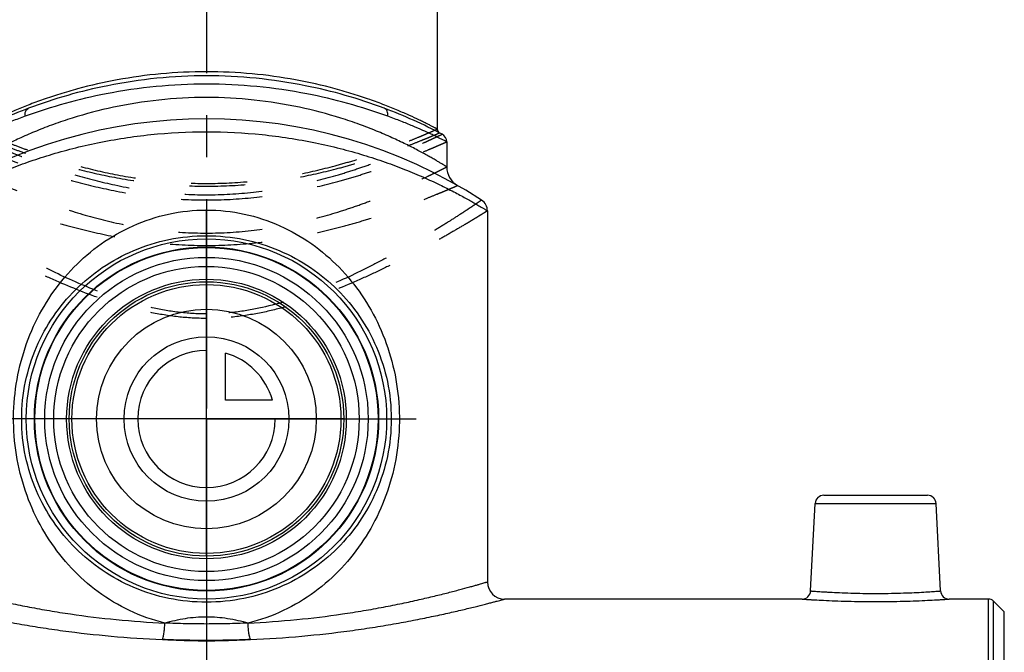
# Model space of a CAD drawing. Header units: millimetres. Extents: x 0 to 1000, y 0 to 1000.
# Tile 6 of 7: x 478 to 593, y 464 to 538. Entities that reach past the tile are written whole.
import ezdxf

# ---------------------------------------------------------------- set-up
doc = ezdxf.new("R2010")
doc.units = ezdxf.units.MM
doc.header["$LTSCALE"] = 65.185185
doc.linetypes.add('CENTER', pattern=[0.6, 0.375, -0.075, 0.075, -0.075])
doc.linetypes.add('HIDDEN', pattern=[0.2, 0.1, -0.1])
for name, color, linetype in [('ACHSEN_S', 7, 'CONTINUOUS'), ('FASEN', 7, 'CONTINUOUS'), ('FLAECHEN', 7, 'CONTINUOUS'), ('KOERPER', 7, 'CONTINUOUS'), ('KONST.EL_MIT_GEO', 7, 'CONTINUOUS'), ('KURVEN', 7, 'CONTINUOUS')]:
    doc.layers.add(name, color=color, linetype=linetype)

msp = doc.modelspace()

# ---------------------------------------------------------------- linework, layer by layer
at = {"layer": 'ACHSEN_S', "color": 40, "linetype": 'CENTER'}
msp.add_line((500, 673.8), (500, 326.98), dxfattribs=at)
at = {"layer": 'FASEN', "color": 7, "linetype": 'Continuous'}
for p, q in [((593, 469.2), (591.73, 470.47)), ((593, 459.74), (593, 469.2))]:
    msp.add_line(p, q, dxfattribs=at)
for radius in [20, 18.85]:
    msp.add_circle((500, 491.7), radius, dxfattribs=at)
at = {"layer": 'FLAECHEN', "color": 7, "linetype": 'Continuous'}
for p, q in [((528, 524.03), (528, 521.1)), ((532.75, 515.97), (532.75, 472.7))]:
    msp.add_line(p, q, dxfattribs=at)
msp.add_circle((500, 491.7), 15.68, dxfattribs=at)
at = {"layer": 'KOERPER', "color": 40, "linetype": 'CENTER'}
for q in [(500, 516.87), (474.83, 491.7), (500, 466.53), (525.17, 491.7)]:
    msp.add_line((500, 491.7), q, dxfattribs=at)
at = {"layer": 'KOERPER', "color": 7, "linetype": 'Continuous'}
for p, q in [((569.42, 470.7), (534.75, 470.7)), ((591.17, 470.7), (586.58, 470.7))]:
    msp.add_line(p, q, dxfattribs=at)
for radius in [21, 20.06]:
    msp.add_circle((500, 491.7), radius, dxfattribs=at)
at = {"layer": 'KONST.EL_MIT_GEO', "color": 7, "linetype": 'Continuous'}
for p, q in [((526.9, 588.7), (526.9, 525.52)), ((571.95, 482.8), (584.05, 482.8)), ((570.42, 471.65), (570.95, 481.85)), ((570.95, 481.85), (585.05, 481.85)), ((585.58, 471.65), (585.05, 481.85)), ((591.17, 461.12), (591.17, 470.7)), ((591.73, 460.91), (591.73, 470.47))]:
    msp.add_line(p, q, dxfattribs=at)
for radius in [17.8, 16.3]:
    msp.add_circle((500, 491.7), radius, dxfattribs=at)
for centre, radius, start, end in [((500, 472.7), 59, 110.5711, 117.7437), ((500, 472.7), 59, 62.2563, 69.4289), ((500, 467.7), 59, 57.0793, 122.9207), ((527.4, 525.52), 0.5, 180.0003, 242.5808), ((527, 524.03), 1, 359.9999, 62.2562), ((530.5, 521.1), 2.5, 180, 240.2686), ((531.25, 515.97), 1.5, 0, 57.0792), ((571.95, 481.8), 1, 90, 177), ((584.05, 481.8), 1, 3, 90), ((534.75, 472.7), 2, 180, 270), ((569.42, 471.7), 1, 269.9992, 357.0001), ((586.58, 471.7), 1, 182.9999, 270.0008), ((591.17, 469.9), 0.8, 45, 90)]:
    msp.add_arc(centre, radius, start, end, dxfattribs=at)
for points, knots in [([(526.9, 525.52), (526.9, 525.52), (526.88, 525.52), (526.86, 525.54), (526.82, 525.56), (526.76, 525.59), (526.69, 525.63), (526.55, 525.7), (526.35, 525.8), (526.05, 525.95), (525.7, 526.14), (525.28, 526.34), (524.6, 526.67), (523.62, 527.13), (522.27, 527.71), (520.72, 528.34), (518.98, 528.98), (517.06, 529.62), (514.2, 530.45), (510.28, 531.34), (505.26, 532.04), (500, 532.28), (494.74, 532.04), (489.72, 531.34), (485.8, 530.45), (482.94, 529.62), (481.02, 528.98), (479.28, 528.34), (477.73, 527.71), (476.38, 527.13), (475.4, 526.67), (474.72, 526.34), (474.3, 526.14), (473.95, 525.95), (473.65, 525.8), (473.45, 525.7), (473.31, 525.63), (473.24, 525.59), (473.18, 525.56), (473.14, 525.54), (473.12, 525.52), (473.1, 525.52), (473.1, 525.52)], [0, 0, 0, 0, 0.000169, 0.000675, 0.001518, 0.002694, 0.004204, 0.006045, 0.010701, 0.016634, 0.023805, 0.032173, 0.041691, 0.063987, 0.09031, 0.120286, 0.153568, 0.189829, 0.228764, 0.313412, 0.404881, 0.5, 0.595119, 0.686589, 0.771236, 0.810171, 0.846432, 0.879714, 0.90969, 0.936013, 0.958309, 0.967827, 0.976195, 0.983366, 0.989299, 0.993955, 0.995796, 0.997306, 0.998482, 0.999324, 0.999831, 1, 1, 1, 1]), ([(500, 531.72), (496.14, 531.72), (489.07, 531.01), (482.26, 529.06), (479.27, 527.94)], [0, 0, 0, 0, 0.546968, 1, 1, 1, 1]), ([(520.73, 527.94), (517.74, 529.06), (510.93, 531.01), (503.86, 531.72), (500, 531.72)], [0, 0, 0, 0, 0.453032, 1, 1, 1, 1]), ([(500, 530.75), (496.08, 530.75), (488.88, 530.05), (481.93, 528.11), (478.87, 527)], [0, 0, 0, 0, 0.546145, 1, 1, 1, 1]), ([(521.13, 527), (518.07, 528.11), (511.12, 530.05), (503.92, 530.75), (500, 530.75)], [0, 0, 0, 0, 0.453855, 1, 1, 1, 1]), ([(500, 529.2), (498.14, 529.2), (494.5, 529), (489.26, 528.16), (485.19, 527.09), (482.22, 526.09), (480.23, 525.32), (478.43, 524.54), (476.82, 523.79), (475.61, 523.17), (474.76, 522.71), (474.2, 522.4), (473.7, 522.12), (473.26, 521.87), (472.89, 521.65), (472.58, 521.46), (472.36, 521.33), (472.22, 521.24), (472.15, 521.19), (472.09, 521.16), (472.04, 521.13), (472.02, 521.11), (472, 521.11), (472, 521.1)], [0, 0, 0, 0, 0.188711, 0.370183, 0.538349, 0.615906, 0.688341, 0.755069, 0.815446, 0.868752, 0.892503, 0.914174, 0.933655, 0.950832, 0.965594, 0.977838, 0.98747, 0.991281, 0.99441, 0.996851, 0.998599, 0.999649, 1, 1, 1, 1]), ([(528, 521.1), (528, 521.11), (527.98, 521.11), (527.96, 521.13), (527.91, 521.16), (527.85, 521.19), (527.78, 521.24), (527.64, 521.33), (527.42, 521.46), (527.11, 521.65), (526.74, 521.87), (526.3, 522.12), (525.8, 522.4), (525.24, 522.71), (524.39, 523.17), (523.18, 523.79), (521.57, 524.54), (519.77, 525.32), (517.78, 526.09), (514.81, 527.09), (510.74, 528.16), (505.5, 529), (501.86, 529.2), (500, 529.2)], [0, 0, 0, 0, 0.000351, 0.001401, 0.003149, 0.00559, 0.00872, 0.01253, 0.022162, 0.034406, 0.049168, 0.066345, 0.085826, 0.107498, 0.131248, 0.184554, 0.244932, 0.31166, 0.384096, 0.461652, 0.629818, 0.81129, 1, 1, 1, 1]), ([(478.87, 527), (478.35, 526.82), (477.38, 526.45), (476.02, 525.9), (474.85, 525.39), (473.99, 525), (473.4, 524.72), (473.04, 524.55), (472.73, 524.4), (472.48, 524.27), (472.3, 524.18), (472.18, 524.13), (472.12, 524.09), (472.07, 524.07), (472.03, 524.05), (472.01, 524.04), (472, 524.03), (472, 524.03)], [0, 0, 0, 0, 0.219394, 0.415948, 0.587592, 0.732163, 0.793619, 0.847504, 0.893574, 0.931605, 0.961401, 0.97316, 0.982804, 0.990319, 0.995694, 0.998923, 1, 1, 1, 1]), ([(478.87, 527), (478.85, 527.1), (478.84, 527.31), (478.91, 527.59), (479.05, 527.81), (479.19, 527.91), (479.27, 527.94)], [0, 0, 0, 0, 0.283377, 0.544674, 0.780928, 1, 1, 1, 1]), ([(521.13, 527), (521.15, 527.1), (521.16, 527.31), (521.09, 527.59), (520.95, 527.81), (520.81, 527.91), (520.73, 527.94)], [0, 0, 0, 0, 0.283377, 0.544674, 0.780928, 1, 1, 1, 1]), ([(528, 524.03), (528, 524.03), (527.99, 524.04), (527.97, 524.05), (527.93, 524.07), (527.88, 524.09), (527.82, 524.13), (527.7, 524.18), (527.52, 524.27), (527.27, 524.4), (526.96, 524.55), (526.6, 524.72), (526.01, 525), (525.15, 525.39), (523.98, 525.9), (522.62, 526.45), (521.65, 526.82), (521.13, 527)], [0, 0, 0, 0, 0.001077, 0.004306, 0.009681, 0.017196, 0.02684, 0.038599, 0.068395, 0.106426, 0.152495, 0.206381, 0.267836, 0.412408, 0.584052, 0.780606, 1, 1, 1, 1]), ([(467.25, 515.97), (467.25, 515.97), (467.26, 515.97), (467.27, 515.98), (467.3, 516), (467.35, 516.03), (467.42, 516.07), (467.51, 516.13), (467.67, 516.23), (467.93, 516.38), (468.29, 516.59), (468.72, 516.85), (469.23, 517.14), (469.82, 517.47), (470.47, 517.83), (471.47, 518.35), (472.88, 519.06), (474.76, 519.93), (476.87, 520.81), (479.2, 521.69), (481.74, 522.52), (484.46, 523.28), (488.37, 524.18), (493.57, 524.98), (497.83, 525.2), (500, 525.2)], [0, 0, 0, 0, 0.00035, 0.000787, 0.001398, 0.003142, 0.005578, 0.008701, 0.012503, 0.022113, 0.034328, 0.049055, 0.066191, 0.085625, 0.107245, 0.130943, 0.18414, 0.24442, 0.311071, 0.383462, 0.461015, 0.54317, 0.629343, 0.811042, 1, 1, 1, 1]), ([(500, 525.2), (502.17, 525.2), (506.43, 524.98), (511.63, 524.18), (515.54, 523.28), (518.26, 522.52), (520.8, 521.69), (523.13, 520.81), (525.24, 519.93), (527.12, 519.06), (528.53, 518.35), (529.53, 517.83), (530.18, 517.47), (530.77, 517.14), (531.28, 516.85), (531.71, 516.59), (532.07, 516.38), (532.33, 516.23), (532.49, 516.13), (532.58, 516.07), (532.65, 516.03), (532.7, 516), (532.73, 515.98), (532.74, 515.97), (532.75, 515.97), (532.75, 515.97)], [0, 0, 0, 0, 0.188959, 0.370657, 0.45683, 0.538985, 0.616538, 0.688929, 0.755581, 0.81586, 0.869057, 0.892755, 0.914375, 0.933809, 0.950945, 0.965672, 0.977887, 0.987497, 0.991299, 0.994422, 0.996858, 0.998602, 0.999213, 0.99965, 1, 1, 1, 1]), ([(495.15, 467.9), (493.74, 468.24), (491.01, 469.21), (487.32, 471.41), (484.17, 474.23), (481.57, 477.54), (479.56, 481.27), (477.69, 486.76), (477.13, 494.14), (479.02, 501.26), (481.81, 506.22), (484.46, 509.48), (487.67, 512.24), (491.41, 514.38), (495.58, 515.75), (498.52, 516.07), (500, 516.07)], [0, 0, 0, 0, 0.063564, 0.125726, 0.186813, 0.247556, 0.308862, 0.371516, 0.500089, 0.626192, 0.6874, 0.748138, 0.809305, 0.871603, 0.935304, 1, 1, 1, 1]), ([(500, 516.07), (501.48, 516.07), (504.42, 515.75), (508.59, 514.38), (512.33, 512.24), (515.54, 509.48), (518.19, 506.22), (520.98, 501.26), (522.87, 494.14), (522.31, 486.76), (520.44, 481.27), (518.43, 477.54), (515.83, 474.23), (512.68, 471.41), (508.99, 469.21), (506.26, 468.24), (504.85, 467.9)], [0, 0, 0, 0, 0.064696, 0.128397, 0.190695, 0.251862, 0.3126, 0.373808, 0.499912, 0.628484, 0.691138, 0.752444, 0.813187, 0.874274, 0.936436, 1, 1, 1, 1]), ([(500, 470.33), (498.53, 470.33), (495.63, 470.62), (491.51, 471.91), (487.81, 473.92), (484.65, 476.54), (482.04, 479.68), (480.05, 483.3), (478.76, 487.36), (478.31, 491.7), (478.76, 496.04), (480.05, 500.1), (482.04, 503.72), (484.65, 506.86), (487.81, 509.48), (491.51, 511.49), (495.63, 512.78), (498.53, 513.07), (500, 513.07)], [0, 0, 0, 0, 0.065349, 0.129284, 0.191232, 0.251581, 0.311377, 0.372044, 0.434906, 0.5, 0.565094, 0.627956, 0.688623, 0.748419, 0.808768, 0.870716, 0.934651, 1, 1, 1, 1]), ([(500, 513.07), (501.47, 513.07), (504.37, 512.78), (508.49, 511.49), (512.19, 509.48), (515.35, 506.86), (517.96, 503.72), (519.95, 500.1), (521.24, 496.04), (521.69, 491.7), (521.24, 487.36), (519.95, 483.3), (517.96, 479.68), (515.35, 476.54), (512.19, 473.92), (508.49, 471.91), (504.37, 470.62), (501.47, 470.33), (500, 470.33)], [0, 0, 0, 0, 0.065349, 0.129284, 0.191232, 0.251581, 0.311377, 0.372044, 0.434906, 0.5, 0.565094, 0.627956, 0.688623, 0.748419, 0.808768, 0.870716, 0.934651, 1, 1, 1, 1]), ([(467.25, 472.7), (467.25, 472.7), (467.27, 472.69), (467.28, 472.69), (467.33, 472.68), (467.39, 472.66), (467.46, 472.64), (467.59, 472.6), (467.79, 472.54), (468.09, 472.46), (468.44, 472.36), (468.86, 472.24), (469.54, 472.05), (470.53, 471.78), (471.9, 471.42), (473.48, 471.03), (475.27, 470.61), (477.25, 470.18), (479.41, 469.75), (481.73, 469.33), (485.1, 468.8), (489.59, 468.25), (493.26, 467.99), (495.15, 467.9)], [0, 0, 0, 0, 0.0003, 0.001202, 0.002705, 0.004807, 0.007506, 0.0108, 0.019167, 0.029879, 0.042906, 0.058208, 0.075744, 0.117314, 0.16718, 0.22485, 0.289796, 0.361461, 0.439271, 0.522629, 0.610919, 0.799682, 1, 1, 1, 1]), ([(504.85, 467.9), (506.74, 467.99), (510.41, 468.25), (514.9, 468.8), (518.27, 469.33), (520.59, 469.75), (522.75, 470.18), (524.73, 470.61), (526.52, 471.03), (528.1, 471.42), (529.47, 471.78), (530.46, 472.05), (531.14, 472.24), (531.56, 472.36), (531.91, 472.46), (532.21, 472.54), (532.41, 472.6), (532.54, 472.64), (532.61, 472.66), (532.67, 472.68), (532.72, 472.69), (532.73, 472.69), (532.75, 472.7), (532.75, 472.7)], [0, 0, 0, 0, 0.200318, 0.389081, 0.477371, 0.560729, 0.638539, 0.710205, 0.77515, 0.83282, 0.882686, 0.924257, 0.941792, 0.957095, 0.970121, 0.980833, 0.9892, 0.992494, 0.995193, 0.997295, 0.998798, 0.9997, 1, 1, 1, 1]), ([(465.25, 470.7), (465.25, 470.7), (465.27, 470.69), (465.29, 470.69), (465.34, 470.68), (465.4, 470.66), (465.48, 470.64), (465.62, 470.6), (465.83, 470.54), (466.15, 470.46), (466.53, 470.36), (466.98, 470.24), (467.7, 470.05), (468.77, 469.78), (470.23, 469.43), (471.92, 469.04), (473.83, 468.63), (475.94, 468.2), (478.24, 467.78), (480.7, 467.37), (484.26, 466.85), (489, 466.32), (492.87, 466.06), (494.86, 465.98)], [0, 0, 0, 0, 0.000303, 0.001214, 0.002731, 0.004854, 0.007579, 0.010905, 0.01935, 0.030161, 0.043304, 0.058739, 0.076418, 0.118303, 0.168495, 0.226474, 0.291683, 0.363539, 0.441439, 0.524768, 0.612894, 0.800911, 1, 1, 1, 1]), ([(505.14, 465.98), (507.13, 466.06), (511, 466.32), (515.74, 466.85), (519.3, 467.37), (521.76, 467.78), (524.06, 468.2), (526.17, 468.63), (528.08, 469.04), (529.77, 469.43), (531.23, 469.78), (532.3, 470.05), (533.02, 470.24), (533.47, 470.36), (533.85, 470.46), (534.17, 470.54), (534.38, 470.6), (534.52, 470.64), (534.6, 470.66), (534.66, 470.68), (534.71, 470.69), (534.73, 470.69), (534.75, 470.7), (534.75, 470.7)], [0, 0, 0, 0, 0.19909, 0.387106, 0.475232, 0.558561, 0.636462, 0.708317, 0.773526, 0.831506, 0.881697, 0.923582, 0.941262, 0.956696, 0.969839, 0.98065, 0.989095, 0.992421, 0.995147, 0.997269, 0.998786, 0.999697, 1, 1, 1, 1]), ([(569.42, 470.7), (569.43, 470.7), (569.49, 470.69), (569.61, 470.69), (569.82, 470.67), (570.1, 470.66), (570.46, 470.63), (571.08, 470.6), (572.02, 470.55), (573.3, 470.49), (575.32, 470.43), (578, 470.39), (580.68, 470.43), (582.7, 470.49), (583.98, 470.55), (584.92, 470.6), (585.54, 470.63), (585.9, 470.66), (586.18, 470.67), (586.39, 470.69), (586.51, 470.69), (586.57, 470.7), (586.58, 470.7)], [0, 0, 0, 0, 0.002428, 0.009686, 0.021698, 0.038341, 0.059441, 0.084784, 0.14714, 0.222945, 0.309264, 0.5, 0.690737, 0.777055, 0.85286, 0.915216, 0.940559, 0.96166, 0.978302, 0.990314, 0.997572, 1, 1, 1, 1]), ([(570.42, 471.65), (570.43, 471.64), (570.46, 471.65), (570.5, 471.64), (570.6, 471.63), (570.76, 471.62), (571.01, 471.6), (571.33, 471.58), (571.71, 471.55), (572.15, 471.53), (572.85, 471.49), (573.84, 471.44), (575.13, 471.39), (576.54, 471.36), (578, 471.35), (579.46, 471.36), (580.87, 471.39), (582.16, 471.44), (583.3, 471.49), (584.12, 471.54), (584.67, 471.58), (584.99, 471.6), (585.24, 471.62), (585.4, 471.63), (585.5, 471.64), (585.54, 471.65), (585.57, 471.64), (585.58, 471.65)], [0, 0, 0, 0, 0.00241, 0.005415, 0.009614, 0.021541, 0.038077, 0.059059, 0.084282, 0.113505, 0.146444, 0.222184, 0.308611, 0.40242, 0.5, 0.597581, 0.69139, 0.777817, 0.853556, 0.915718, 0.940941, 0.961923, 0.978459, 0.990386, 0.994585, 0.99759, 1, 1, 1, 1]), ([(495.15, 467.9), (495.93, 468.14), (497.54, 468.51), (499.18, 468.64), (500, 468.64)], [0, 0, 0, 0, 0.497641, 1, 1, 1, 1]), ([(500, 468.64), (500.82, 468.64), (502.46, 468.51), (504.07, 468.14), (504.85, 467.9)], [0, 0, 0, 0, 0.502359, 1, 1, 1, 1]), ([(494.86, 465.98), (494.9, 466.06), (494.97, 466.3), (495.06, 466.73), (495.12, 467.29), (495.14, 467.69), (495.15, 467.9)], [0, 0, 0, 0, 0.14816, 0.37993, 0.673686, 1, 1, 1, 1]), ([(505.14, 465.98), (505.1, 466.06), (505.03, 466.3), (504.94, 466.73), (504.88, 467.29), (504.86, 467.69), (504.85, 467.9)], [0, 0, 0, 0, 0.148163, 0.379933, 0.673688, 1, 1, 1, 1]), ([(494.86, 465.98), (495.71, 465.94), (497.42, 465.87), (499.14, 465.84), (500, 465.84)], [0, 0, 0, 0, 0.49829, 1, 1, 1, 1]), ([(500, 465.84), (500.86, 465.84), (502.58, 465.87), (504.29, 465.94), (505.14, 465.98)], [0, 0, 0, 0, 0.50171, 1, 1, 1, 1])]:
    msp.add_open_spline(points, degree=3, knots=knots, dxfattribs=at)
at = {"layer": 'KONST.EL_MIT_GEO', "color": 8, "linetype": 'HIDDEN'}
for points, knots in [([(472.53, 524.92), (472.54, 524.92), (472.55, 524.91), (472.57, 524.9), (472.62, 524.88), (472.67, 524.85), (472.75, 524.81), (472.88, 524.75), (473.09, 524.65), (473.39, 524.51), (473.75, 524.34), (474.17, 524.14), (474.86, 523.83), (475.86, 523.39), (477.23, 522.81), (478.8, 522.17), (480.58, 521.51), (482.54, 520.83), (485.46, 519.91), (489.45, 518.89), (494.59, 518.05), (498.17, 517.85), (500, 517.85)], [0, 0, 0, 0, 0.000327, 0.001305, 0.002932, 0.005208, 0.00813, 0.011693, 0.020724, 0.032257, 0.046235, 0.062593, 0.081257, 0.125186, 0.17735, 0.237046, 0.303573, 0.376249, 0.454411, 0.62455, 0.808542, 1, 1, 1, 1]), ([(472.83, 525.07), (472.83, 525.07), (472.84, 525.06), (472.87, 525.06), (472.91, 525.04), (473, 525), (473.16, 524.93), (473.39, 524.83), (473.69, 524.71), (474.05, 524.55), (474.48, 524.38), (475.17, 524.1), (476.17, 523.7), (477.54, 523.18), (479.11, 522.62), (480.88, 522.03), (482.83, 521.43), (485.72, 520.63), (489.67, 519.74), (494.71, 519.02), (500, 518.76), (505.29, 519.02), (510.33, 519.74), (514.28, 520.63), (517.17, 521.43), (519.12, 522.03), (520.89, 522.62), (522.46, 523.18), (523.83, 523.7), (524.83, 524.1), (525.52, 524.38), (525.95, 524.55), (526.31, 524.71), (526.61, 524.83), (526.84, 524.93), (527, 525), (527.09, 525.04), (527.13, 525.06), (527.16, 525.06), (527.17, 525.07), (527.17, 525.07)], [0, 0, 0, 0, 0.000165, 0.000657, 0.001477, 0.002624, 0.00589, 0.010438, 0.016244, 0.023278, 0.031506, 0.04089, 0.062961, 0.089144, 0.119081, 0.152416, 0.188802, 0.227903, 0.312906, 0.40466, 0.5, 0.595341, 0.687094, 0.772097, 0.811198, 0.847584, 0.880919, 0.910856, 0.93704, 0.959111, 0.968494, 0.976722, 0.983756, 0.989562, 0.99411, 0.997376, 0.998523, 0.999343, 0.999835, 1, 1, 1, 1]), ([(473.1, 525.52), (473.1, 525.51), (473.12, 525.51), (473.14, 525.5), (473.18, 525.48), (473.24, 525.45), (473.31, 525.42), (473.45, 525.36), (473.65, 525.27), (473.95, 525.14), (474.3, 524.99), (474.72, 524.81), (475.4, 524.52), (476.39, 524.12), (477.74, 523.59), (479.29, 523.02), (481.04, 522.41), (482.97, 521.8), (485.83, 520.99), (489.74, 520.08), (494.75, 519.34), (500, 519.08), (505.25, 519.34), (510.26, 520.08), (514.17, 520.99), (517.03, 521.8), (518.96, 522.41), (520.71, 523.02), (522.26, 523.59), (523.61, 524.12), (524.6, 524.52), (525.28, 524.81), (525.7, 524.99), (526.05, 525.14), (526.35, 525.27), (526.55, 525.36), (526.69, 525.42), (526.76, 525.45), (526.82, 525.48), (526.86, 525.5), (526.88, 525.51), (526.9, 525.51), (526.9, 525.52)], [0, 0, 0, 0, 0.000164, 0.000655, 0.001473, 0.002616, 0.004083, 0.005872, 0.010406, 0.016194, 0.023208, 0.031415, 0.040776, 0.062799, 0.088936, 0.118832, 0.152135, 0.188501, 0.227596, 0.312637, 0.404499, 0.5, 0.595501, 0.687363, 0.772404, 0.811499, 0.847865, 0.881168, 0.911064, 0.937201, 0.959224, 0.968585, 0.976792, 0.983806, 0.989594, 0.994128, 0.995917, 0.997384, 0.998527, 0.999345, 0.999836, 1, 1, 1, 1]), ([(500, 517.85), (501.83, 517.85), (505.41, 518.05), (510.55, 518.89), (514.54, 519.91), (517.46, 520.83), (519.42, 521.51), (521.2, 522.17), (522.77, 522.81), (524.14, 523.39), (525.14, 523.83), (525.83, 524.14), (526.25, 524.34), (526.61, 524.51), (526.91, 524.65), (527.12, 524.75), (527.25, 524.81), (527.33, 524.85), (527.38, 524.88), (527.43, 524.9), (527.45, 524.91), (527.46, 524.92), (527.47, 524.92)], [0, 0, 0, 0, 0.191458, 0.37545, 0.545589, 0.623751, 0.696427, 0.762954, 0.82265, 0.874814, 0.918743, 0.937407, 0.953765, 0.967743, 0.979276, 0.988307, 0.99187, 0.994792, 0.997068, 0.998695, 0.999673, 1, 1, 1, 1]), ([(472, 524.03), (472, 524.03), (472.02, 524.03), (472.04, 524.01), (472.08, 523.99), (472.14, 523.97), (472.22, 523.93), (472.36, 523.87), (472.57, 523.77), (472.88, 523.64), (473.25, 523.48), (473.69, 523.29), (474.4, 522.99), (475.43, 522.56), (476.83, 522), (478.45, 521.39), (480.27, 520.74), (482.27, 520.09), (485.25, 519.22), (489.32, 518.24), (494.53, 517.44), (498.15, 517.24), (500, 517.24)], [0, 0, 0, 0, 0.000329, 0.001313, 0.002951, 0.005241, 0.008181, 0.011766, 0.020851, 0.03245, 0.046503, 0.062944, 0.081696, 0.125809, 0.17815, 0.238003, 0.304654, 0.37741, 0.455599, 0.625601, 0.809172, 1, 1, 1, 1]), ([(500, 517.24), (501.85, 517.24), (505.47, 517.44), (510.68, 518.24), (514.75, 519.22), (517.73, 520.09), (519.73, 520.74), (521.55, 521.39), (523.17, 522), (524.57, 522.56), (525.6, 522.99), (526.31, 523.29), (526.75, 523.48), (527.12, 523.64), (527.43, 523.77), (527.64, 523.87), (527.78, 523.93), (527.86, 523.97), (527.92, 523.99), (527.96, 524.01), (527.98, 524.03), (528, 524.03), (528, 524.03)], [0, 0, 0, 0, 0.190828, 0.374399, 0.544401, 0.62259, 0.695346, 0.761997, 0.82185, 0.874191, 0.918304, 0.937056, 0.953497, 0.96755, 0.979149, 0.988234, 0.991819, 0.994759, 0.997049, 0.998687, 0.999671, 1, 1, 1, 1]), ([(472, 521.1), (472, 521.1), (472.02, 521.1), (472.04, 521.08), (472.08, 521.06), (472.15, 521.03), (472.22, 520.99), (472.36, 520.92), (472.58, 520.81), (472.89, 520.65), (473.26, 520.47), (473.7, 520.25), (474.41, 519.91), (475.44, 519.42), (476.84, 518.78), (478.46, 518.09), (480.27, 517.36), (482.26, 516.63), (485.23, 515.63), (489.29, 514.52), (494.51, 513.61), (498.15, 513.38), (500, 513.38)], [0, 0, 0, 0, 0.000336, 0.001343, 0.003019, 0.005361, 0.008367, 0.012031, 0.02131, 0.033143, 0.04746, 0.064185, 0.08323, 0.127913, 0.180742, 0.240945, 0.307777, 0.380534, 0.458552, 0.627796, 0.810304, 1, 1, 1, 1]), ([(500, 513.38), (501.85, 513.38), (505.49, 513.61), (510.71, 514.52), (514.77, 515.63), (517.74, 516.63), (519.73, 517.36), (521.54, 518.09), (523.16, 518.78), (524.56, 519.42), (525.59, 519.91), (526.3, 520.25), (526.74, 520.47), (527.11, 520.65), (527.42, 520.81), (527.64, 520.92), (527.78, 520.99), (527.85, 521.03), (527.92, 521.06), (527.96, 521.08), (527.98, 521.1), (528, 521.1), (528, 521.1)], [0, 0, 0, 0, 0.189696, 0.372204, 0.541448, 0.619466, 0.692223, 0.759055, 0.819258, 0.872087, 0.91677, 0.935815, 0.95254, 0.966857, 0.97869, 0.987969, 0.991633, 0.994639, 0.996981, 0.998657, 0.999664, 1, 1, 1, 1]), ([(470.74, 518.93), (470.74, 518.93), (470.76, 518.92), (470.78, 518.92), (470.83, 518.89), (470.9, 518.87), (470.98, 518.83), (471.13, 518.76), (471.36, 518.66), (471.7, 518.52), (472.1, 518.35), (472.57, 518.15), (473.33, 517.84), (474.43, 517.39), (475.93, 516.81), (477.64, 516.18), (479.55, 515.52), (481.65, 514.85), (484.76, 513.96), (488.97, 512.96), (494.36, 512.14), (498.1, 511.94), (500, 511.94)], [0, 0, 0, 0, 0.000341, 0.001363, 0.003063, 0.005438, 0.008487, 0.012202, 0.021605, 0.03359, 0.04808, 0.064993, 0.084235, 0.129317, 0.182521, 0.243046, 0.310124, 0.383032, 0.461091, 0.630026, 0.81164, 1, 1, 1, 1]), ([(500, 511.94), (501.9, 511.94), (505.64, 512.14), (511.03, 512.96), (515.24, 513.96), (518.35, 514.85), (520.45, 515.52), (522.36, 516.18), (524.07, 516.81), (525.57, 517.39), (526.67, 517.84), (527.43, 518.15), (527.9, 518.35), (528.3, 518.52), (528.64, 518.66), (528.87, 518.76), (529.02, 518.83), (529.1, 518.87), (529.17, 518.89), (529.22, 518.92), (529.24, 518.92), (529.26, 518.93), (529.26, 518.93)], [0, 0, 0, 0, 0.18836, 0.369974, 0.538909, 0.616968, 0.689876, 0.756954, 0.817479, 0.870683, 0.915765, 0.935007, 0.95192, 0.96641, 0.978395, 0.987798, 0.991513, 0.994562, 0.996937, 0.998637, 0.999659, 1, 1, 1, 1]), ([(500, 503.95), (498.9, 503.95), (496.71, 504.09), (492.47, 504.83), (487.53, 506.41), (482.98, 508.44), (479.64, 510.14), (477.39, 511.36), (475.34, 512.53), (473.5, 513.63), (471.89, 514.62), (470.71, 515.38), (469.9, 515.91), (469.39, 516.24), (468.96, 516.53), (468.6, 516.77), (468.35, 516.94), (468.19, 517.05), (468.1, 517.11), (468.03, 517.16), (467.98, 517.19), (467.95, 517.21), (467.94, 517.23), (467.93, 517.23)], [0, 0, 0, 0, 0.093863, 0.186767, 0.366488, 0.53426, 0.61219, 0.685281, 0.752812, 0.813996, 0.867982, 0.913878, 0.933509, 0.950785, 0.965601, 0.977866, 0.987496, 0.991302, 0.994426, 0.996861, 0.998603, 0.99965, 1, 1, 1, 1]), ([(532.07, 517.23), (532.06, 517.23), (532.05, 517.21), (532.02, 517.19), (531.97, 517.16), (531.9, 517.11), (531.81, 517.05), (531.65, 516.94), (531.4, 516.77), (531.04, 516.53), (530.61, 516.24), (530.1, 515.91), (529.29, 515.38), (528.11, 514.62), (526.5, 513.63), (524.66, 512.53), (522.61, 511.36), (520.36, 510.14), (517.02, 508.44), (512.47, 506.41), (507.53, 504.83), (503.29, 504.09), (501.1, 503.95), (500, 503.95)], [0, 0, 0, 0, 0.00035, 0.001397, 0.003139, 0.005574, 0.008698, 0.012504, 0.022134, 0.034399, 0.049215, 0.066491, 0.086122, 0.132018, 0.186004, 0.247188, 0.314719, 0.38781, 0.46574, 0.633512, 0.813234, 0.906137, 1, 1, 1, 1]), ([(500, 503.43), (498.89, 503.43), (496.69, 503.56), (493.44, 504.08), (490.32, 504.87), (486.41, 506.14), (482.75, 507.65), (479.34, 509.25), (477.03, 510.41), (474.91, 511.52), (473.02, 512.56), (471.36, 513.5), (470.14, 514.22), (469.29, 514.72), (468.77, 515.04), (468.32, 515.31), (467.95, 515.54), (467.69, 515.7), (467.52, 515.8), (467.43, 515.86), (467.35, 515.9), (467.3, 515.94), (467.27, 515.96), (467.25, 515.96), (467.25, 515.97)], [0, 0, 0, 0, 0.093642, 0.186363, 0.277371, 0.365996, 0.53371, 0.611641, 0.684749, 0.752315, 0.813552, 0.867611, 0.913597, 0.933277, 0.950602, 0.965467, 0.977775, 0.987443, 0.991264, 0.994401, 0.996847, 0.998597, 0.999649, 1, 1, 1, 1]), ([(532.75, 515.97), (532.75, 515.96), (532.73, 515.96), (532.7, 515.94), (532.65, 515.9), (532.57, 515.86), (532.48, 515.8), (532.31, 515.7), (532.05, 515.54), (531.68, 515.31), (531.23, 515.04), (530.71, 514.72), (529.86, 514.22), (528.64, 513.5), (526.98, 512.56), (525.09, 511.52), (522.97, 510.41), (520.66, 509.25), (517.25, 507.65), (513.59, 506.14), (509.68, 504.87), (506.56, 504.08), (503.31, 503.56), (501.11, 503.43), (500, 503.43)], [0, 0, 0, 0, 0.000351, 0.001403, 0.003153, 0.005599, 0.008736, 0.012557, 0.022225, 0.034533, 0.049398, 0.066723, 0.086403, 0.132389, 0.186448, 0.247685, 0.315251, 0.388359, 0.466291, 0.634004, 0.722629, 0.813637, 0.906358, 1, 1, 1, 1])]:
    msp.add_open_spline(points, degree=3, knots=knots, dxfattribs=at)
for points in [[(500, 467.79), (498.38, 467.79), (496.77, 467.83), (495.15, 467.9)], [(504.85, 467.9), (503.23, 467.83), (501.62, 467.79), (500, 467.79)], [(500, 465.87), (498.29, 465.87), (496.57, 465.91), (494.86, 465.98)], [(505.14, 465.98), (503.43, 465.91), (501.71, 465.87), (500, 465.87)]]:
    msp.add_open_spline(points, degree=3, dxfattribs=at)
at = {"layer": 'KURVEN', "color": 40, "linetype": 'Continuous'}
for p, q in [((500, 475.7), (500, 507.7)), ((502.2, 493.9), (502.2, 499.39)), ((507.69, 493.9), (502.2, 493.9)), ((516, 491.7), (484, 491.7))]:
    msp.add_line(p, q, dxfattribs=at)
for radius in [16, 12.8, 9.6]:
    msp.add_circle((500, 491.7), radius, dxfattribs=at)
for start, end in [(90, 360), (15.962, 74.038)]:
    msp.add_arc((500, 491.7), 8, start, end, dxfattribs=at)

doc.saveas('drawing.dxf')
